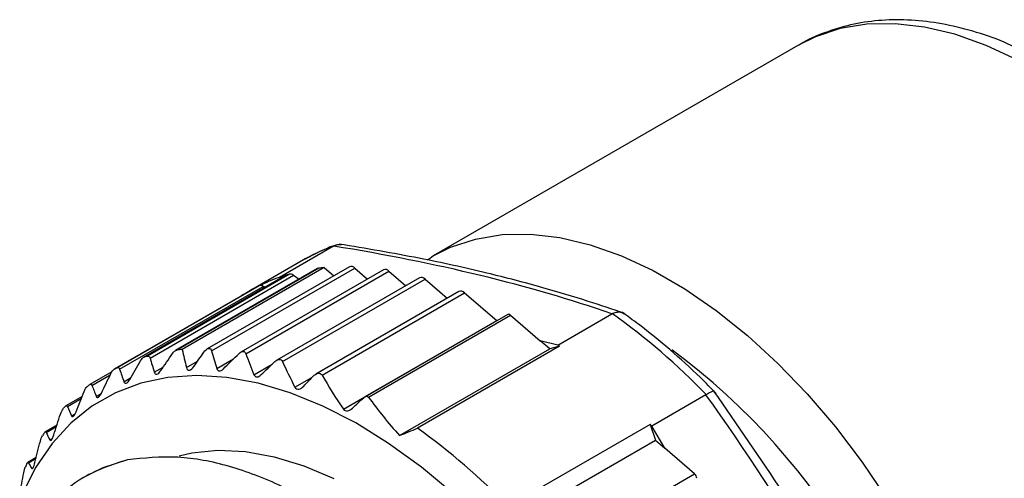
# Model space of a CAD drawing. Header units: millimetres. Extents: x 6 to 273, y 6 to 210.
# Tile 9 of 11: x 161 to 185, y 150 to 161. Entities that reach past the tile are written whole.
import ezdxf

# ---------------------------------------------------------------- set-up
doc = ezdxf.new("R2010")
doc.units = ezdxf.units.MM

msp = doc.modelspace()

# ---------------------------------------------------------------- linework, layer by layer
for p, q in [((180.222, 160.851), (171.323, 155.713)), ((168.892, 155.953), (167.57, 155.19)), ((171.283, 155.69), (171.323, 155.713)), ((168.155, 155.617), (166.825, 154.849)), ((168.199, 155.641), (168.155, 155.617)), ((171.281, 155.677), (171.179, 155.613)), ((167.721, 155.238), (164.254, 153.237)), ((167.735, 155.244), (164.27, 153.244)), ((167.815, 155.268), (164.35, 153.268)), ((164.413, 153.22), (167.915, 155.242)), ((168.502, 155.406), (165.033, 153.403)), ((168.528, 155.415), (165.063, 153.414)), ((168.664, 155.43), (165.199, 153.43)), ((169.278, 155.448), (165.805, 153.443)), ((165.915, 153.395), (169.412, 155.413)), ((170.107, 155.375), (166.629, 153.368)), ((166.752, 153.327), (170.241, 155.341)), ((167.915, 155.242), (168.051, 155.146)), ((168.664, 155.43), (168.898, 155.228)), ((169.412, 155.413), (169.717, 155.15)), ((170.241, 155.341), (170.652, 154.987)), ((167.076, 154.983), (163.611, 152.983)), ((170.99, 155.182), (167.505, 153.17)), ((167.617, 155.178), (167.57, 155.19)), ((167.642, 153.138), (171.123, 155.148)), ((171.123, 155.148), (171.664, 154.682)), ((167, 154.944), (163.535, 152.944)), ((167.003, 154.946), (163.538, 152.946)), ((163.67, 152.948), (167.173, 154.97)), ((167.003, 154.946), (167, 154.944)), ((167.215, 154.946), (167.173, 154.97)), ((171.95, 154.847), (168.457, 152.83)), ((168.609, 152.807), (172.084, 154.813)), ((172.084, 154.813), (172.871, 154.134)), ((173.141, 154.286), (169.656, 152.274)), ((169.741, 152.268), (173.208, 154.269)), ((173.208, 154.269), (173.935, 153.643)), ((174.362, 153.539), (175.684, 154.302)), ((169.129, 151.974), (172.871, 154.134)), ((174.165, 153.444), (173.935, 153.643)), ((174.362, 153.539), (173.935, 153.643)), ((170.5, 151.329), (174.165, 153.444)), ((174.405, 153.508), (170.94, 151.508)), ((174.405, 153.508), (174.165, 153.444)), ((165.3, 152.989), (165.573, 153.147)), ((166.041, 152.966), (166.452, 153.204)), ((166.947, 152.815), (167.395, 153.074)), ((163.482, 152.886), (162.946, 152.576)), ((164.516, 152.876), (164.733, 153.001)), ((162.995, 152.553), (163.441, 152.81)), ((163.776, 152.642), (163.938, 152.736)), ((167.948, 152.509), (168.364, 152.749)), ((163.099, 152.285), (163.222, 152.356)), ((162.753, 152.281), (162.358, 152.053)), ((162.395, 152.036), (162.733, 152.232)), ((177.977, 152.325), (176.655, 151.562)), ((162.494, 151.81), (162.583, 151.861)), ((162.14, 151.583), (161.852, 151.417)), ((161.876, 151.406), (162.13, 151.552)), ((176.615, 151.603), (173.15, 149.603)), ((176.615, 151.603), (176.746, 151.219)), ((176.976, 151.021), (176.655, 151.562)), ((161.967, 151.221), (162.028, 151.256)), ((173.081, 149.104), (176.746, 151.219)), ((176.746, 151.219), (176.976, 151.021)), ((177.702, 150.394), (176.976, 151.021)), ((161.634, 150.792), (161.428, 150.673)), ((161.445, 150.667), (161.63, 150.774)), ((161.524, 150.525), (161.561, 150.546)), ((162.834, 150.332), (162.776, 150.298)), ((174.235, 148.393), (177.702, 150.394))]:
    msp.add_line(p, q)
at = {"flags": 128}
for points in [[(185.585, 160.494), (184.815, 160.854), (184.055, 161.124), (183.312, 161.3), (182.594, 161.383), (181.906, 161.371), (181.255, 161.263), (180.647, 161.062), (180.222, 160.851)], [(171.323, 155.713), (171.747, 155.925), (172.356, 156.126), (173.007, 156.233), (173.694, 156.245), (174.413, 156.163), (175.155, 155.986), (175.915, 155.716), (176.686, 155.357), (177.459, 154.91), (178.23, 154.38), (178.99, 153.773), (179.732, 153.092), (180.451, 152.345), (181.138, 151.539), (181.789, 150.68), (182.398, 149.776)], [(167.721, 155.238), (167.725, 155.24), (167.735, 155.244)], [(171.818, 149.903), (171.033, 150.558), (170.235, 151.137), (169.431, 151.636), (168.628, 152.049), (167.832, 152.375), (167.049, 152.609), (166.287, 152.75), (165.552, 152.797), (164.85, 152.75), (164.186, 152.608), (163.566, 152.373), (162.995, 152.047), (162.479, 151.633), (162.021, 151.134), (161.624, 150.555), (161.293, 149.899)], [(165.12, 150.836), (165.432, 150.905), (166.07, 150.97), (166.743, 150.939), (167.442, 150.813), (168.163, 150.594), (168.897, 150.283)], [(163.86, 150.737), (163.259, 150.542), (162.834, 150.332)]]:
    msp.add_lwpolyline(points, dxfattribs=at)
for centre, radius, start, end in [((170.342, 151.824), 4.378, 109.2436, 119.3176), ((169.08, 150.867), 4.579, 106.0361, 107.0822), ((167.837, 155.148), 0.122, 50.181, 100.4236), ((168.537, 155.345), 0.0696, 96.946, 119.8094), ((169.183, 150.336), 5.121, 95.8207, 97.3518), ((169.321, 155.337), 0.119, 40.1212, 111.2065), ((170.148, 155.259), 0.124, 41.6701, 109.6576), ((169.024, 151.03), 4.407, 109.2629, 116.2297), ((167.113, 154.886), 0.104, 54.5923, 110.8134), ((171.031, 155.065), 0.124, 41.6701, 109.6576), ((168.993, 151.094), 4.336, 117.328, 122.646), ((171.992, 154.732), 0.122, 41.1458, 110.1819), ((173.162, 154.228), 0.0618, 41.6701, 109.6576), ((165.964, 140.706), 16.721, 44.0394, 54.425), ((166.028, 141.775), 14.417, 54.4758, 54.6848), ((165.719, 148.336), 5.121, 95.8207, 97.3518), ((167.327, 140.129), 16.525, 6.2828, 53.5649), ((165.615, 148.867), 4.579, 106.0361, 107.0822), ((165.534, 149.083), 4.348, 116.2456, 117.3285), ((165.566, 149.039), 4.402, 126.6147, 127.6886), ((165.798, 148.79), 4.743, 136.7055, 137.7273), ((166.299, 148.403), 5.377, 146.1558, 147.0956), ((161.165, 137.937), 16.725, 44.2283, 54.2361), ((163.103, 138.355), 18.923, 44.2616, 44.436), ((167.113, 147.956), 6.307, 154.7535, 155.5985), ((177.599, 150.275), 0.157, 3.6739, 48.9623)]:
    msp.add_arc(centre, radius, start, end)
for points, knots in [([(185.459, 160.835), (185.39, 160.868), (185.066, 161.02), (184.487, 161.208), (183.731, 161.393), (182.991, 161.482), (182.274, 161.479), (181.589, 161.387), (180.949, 161.199), (180.502, 161.021), (180.286, 160.882), (180.253, 160.86)], [0, 0, 0, 0, 0.037617, 0.175853, 0.313585, 0.450233, 0.585162, 0.717881, 0.848264, 0.976656, 1, 1, 1, 1]), ([(168.967, 155.987), (168.852, 155.946), (168.588, 155.849), (168.344, 155.712), (168.207, 155.635)], [0, 0, 0, 0, 0.43505, 1, 1, 1, 1]), ([(168.899, 155.957), (168.93, 155.972), (168.991, 156.002), (169.056, 155.995), (169.088, 155.991)], [0, 0, 0, 0, 0.509002, 1, 1, 1, 1]), ([(175.982, 154.313), (175.692, 154.411), (175.049, 154.629), (173.939, 154.962), (172.574, 155.32), (170.924, 155.682), (169.682, 155.893), (169.024, 156.005)], [0, 0, 0, 0, 0.1397359, 0.3096727, 0.5101928, 0.740562, 1, 1, 1, 1]), ([(175.692, 154.306), (175.724, 154.319), (175.794, 154.348), (175.897, 154.35), (175.952, 154.316), (175.979, 154.299)], [0, 0, 0, 0, 0.299478, 0.659527, 1, 1, 1, 1]), ([(178.227, 152.359), (178.1, 152.488), (177.729, 152.862), (177.098, 153.436), (176.456, 153.96), (176.062, 154.244), (175.927, 154.341)], [0, 0, 0, 0, 0.172866, 0.500663, 0.828799, 1, 1, 1, 1]), ([(165.725, 153.363), (165.758, 153.409), (165.799, 153.448), (165.855, 153.459), (165.873, 153.455), (165.9, 153.433), (165.909, 153.415), (165.915, 153.395)], [0, 0, 0, 0, 0.5, 0.5, 0.75, 0.75, 1, 1, 1, 1]), ([(166.584, 153.333), (166.615, 153.363), (166.652, 153.385), (166.715, 153.384), (166.74, 153.361), (166.752, 153.327)], [0, 0, 0, 0, 0.5, 0.5, 1, 1, 1, 1]), ([(164.35, 153.268), (164.36, 153.271), (164.37, 153.27), (164.378, 153.267), (164.386, 153.264), (164.393, 153.258), (164.399, 153.25), (164.405, 153.242), (164.409, 153.231), (164.413, 153.22)], [0, 0, 0, 0, 0.0000534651, 0.0000534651, 0.0000534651, 0.0001065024, 0.0001065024, 0.0001065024, 0.0001610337, 0.0001610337, 0.0001610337, 0.0001610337]), ([(167.457, 153.133), (167.489, 153.164), (167.527, 153.187), (167.597, 153.192), (167.627, 153.171), (167.642, 153.138)], [0, 0, 0, 0, 0.5, 0.5, 1, 1, 1, 1]), ([(163.611, 152.983), (163.62, 152.987), (163.629, 152.989), (163.637, 152.987), (163.644, 152.986), (163.651, 152.981), (163.657, 152.975), (163.662, 152.968), (163.667, 152.959), (163.67, 152.948)], [0, 0, 0, 0, 0.0000534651, 0.0000534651, 0.0000534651, 0.0001065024, 0.0001065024, 0.0001065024, 0.0001610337, 0.0001610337, 0.0001610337, 0.0001610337]), ([(164.516, 152.876), (164.526, 152.844), (164.547, 152.823), (164.606, 152.835), (164.64, 152.867), (164.668, 152.907)], [0, 0, 0, 0, 0.5, 0.5, 1, 1, 1, 1]), ([(165.3, 152.989), (165.31, 152.948), (165.335, 152.919), (165.409, 152.931), (165.449, 152.97), (165.482, 153.016)], [0, 0, 0, 0, 0.5, 0.5, 1, 1, 1, 1]), ([(166.041, 152.966), (166.051, 152.933), (166.073, 152.908), (166.133, 152.905), (166.17, 152.925), (166.201, 152.956)], [0, 0, 0, 0, 0.5, 0.5, 1, 1, 1, 1]), ([(166.947, 152.815), (166.96, 152.782), (166.987, 152.76), (167.055, 152.762), (167.093, 152.785), (167.125, 152.816)], [0, 0, 0, 0, 0.5, 0.5, 1, 1, 1, 1]), ([(168.39, 152.776), (168.425, 152.812), (168.465, 152.841), (168.549, 152.859), (168.589, 152.843), (168.609, 152.807)], [0, 0, 0, 0, 0.5, 0.5, 1, 1, 1, 1]), ([(162.941, 152.573), (162.949, 152.579), (162.957, 152.582), (162.964, 152.582), (162.971, 152.582), (162.977, 152.579), (162.982, 152.574), (162.988, 152.569), (162.992, 152.562), (162.995, 152.553)], [0, 0, 0, 0, 0.0000534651, 0.0000534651, 0.0000534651, 0.0001065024, 0.0001065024, 0.0001065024, 0.0001610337, 0.0001610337, 0.0001610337, 0.0001610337]), ([(163.776, 152.642), (163.786, 152.613), (163.806, 152.597), (163.86, 152.618), (163.891, 152.655), (163.916, 152.698)], [0, 0, 0, 0, 0.5, 0.5, 1, 1, 1, 1]), ([(163.099, 152.285), (163.109, 152.26), (163.128, 152.249), (163.177, 152.279), (163.205, 152.32), (163.226, 152.365)], [0, 0, 0, 0, 0.5, 0.5, 1, 1, 1, 1]), ([(167.948, 152.509), (167.967, 152.472), (168.004, 152.454), (168.087, 152.471), (168.128, 152.5), (168.162, 152.536)], [0, 0, 0, 0, 0.5, 0.5, 1, 1, 1, 1]), ([(177.984, 152.33), (178.013, 152.348), (178.074, 152.388), (178.139, 152.417), (178.177, 152.426), (178.174, 152.411), (178.174, 152.41)], [0, 0, 0, 0, 0.278625, 0.602896, 0.973199, 1, 1, 1, 1]), ([(183.251, 143.843), (182.721, 144.904), (181.682, 146.982), (179.966, 149.838), (178.744, 151.591), (178.173, 152.41)], [0, 0, 0, 0, 0.357211, 0.699815, 1, 1, 1, 1]), ([(169.629, 152.254), (169.646, 152.27), (169.666, 152.283), (169.708, 152.291), (169.729, 152.284), (169.741, 152.268)], [0, 0, 0, 0, 0.5, 0.5, 1, 1, 1, 1]), ([(162.346, 152.043), (162.353, 152.05), (162.36, 152.055), (162.367, 152.057), (162.373, 152.059), (162.378, 152.057), (162.383, 152.054), (162.388, 152.05), (162.392, 152.044), (162.395, 152.036)], [0, 0, 0, 0, 0.0000534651, 0.0000534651, 0.0000534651, 0.0001065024, 0.0001065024, 0.0001065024, 0.0001610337, 0.0001610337, 0.0001610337, 0.0001610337]), ([(162.494, 151.81), (162.504, 151.789), (162.521, 151.782), (162.565, 151.821), (162.588, 151.865), (162.607, 151.912)], [0, 0, 0, 0, 0.5, 0.5, 1, 1, 1, 1]), ([(169.129, 151.974), (169.152, 151.941), (169.192, 151.926), (169.275, 151.942), (169.315, 151.967), (169.35, 151.999)], [0, 0, 0, 0, 0.5, 0.5, 1, 1, 1, 1]), ([(161.834, 151.398), (161.84, 151.407), (161.846, 151.413), (161.851, 151.417), (161.857, 151.42), (161.861, 151.42), (161.866, 151.418), (161.87, 151.416), (161.873, 151.412), (161.876, 151.406)], [0, 0, 0, 0, 0.0000534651, 0.0000534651, 0.0000534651, 0.0001065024, 0.0001065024, 0.0001065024, 0.0001610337, 0.0001610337, 0.0001610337, 0.0001610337]), ([(161.967, 151.221), (161.976, 151.203), (161.991, 151.202), (162.028, 151.25), (162.049, 151.297), (162.064, 151.345)], [0, 0, 0, 0, 0.5, 0.5, 1, 1, 1, 1]), ([(161.429, 150.672), (161.431, 150.673), (161.438, 150.678), (161.442, 150.671), (161.445, 150.667)], [0, 0, 0, 0, 0.343342, 1, 1, 1, 1]), ([(161.524, 150.525), (161.531, 150.511), (161.544, 150.515), (161.575, 150.57), (161.591, 150.62), (161.604, 150.669)], [0, 0, 0, 0, 0.5, 0.5, 1, 1, 1, 1]), ([(163.86, 150.737), (163.489, 150.617), (162.797, 150.394), (162.251, 149.917), (161.997, 149.695)], [0, 0, 0, 0, 0.534785, 1, 1, 1, 1]), ([(170.073, 148.485), (169.703, 148.781), (168.9, 149.423), (167.639, 150.123), (166.334, 150.618), (165.05, 150.862), (164.262, 150.779), (163.86, 150.737)], [0, 0, 0, 0, 0.174746, 0.380225, 0.579917, 0.785227, 1, 1, 1, 1])]:
    msp.add_open_spline(points, degree=3, knots=knots)
for points in [[(168.892, 155.953), (168.894, 155.955), (168.897, 155.956), (168.899, 155.957)], [(175.684, 154.302), (173.678, 154.996), (171.401, 155.549), (168.892, 155.953)], [(175.692, 154.306), (175.689, 154.305), (175.687, 154.303), (175.684, 154.302)], [(164.668, 152.907), (164.766, 153.049), (164.864, 153.191), (164.963, 153.333)], [(164.963, 153.333), (164.993, 153.376), (165.03, 153.41), (165.063, 153.414)], [(165.199, 153.43), (165.231, 153.283), (165.265, 153.136), (165.3, 152.989)], [(165.482, 153.016), (165.563, 153.132), (165.644, 153.248), (165.725, 153.363)], [(165.915, 153.395), (165.955, 153.252), (165.997, 153.109), (166.041, 152.966)], [(166.201, 152.956), (166.328, 153.082), (166.455, 153.207), (166.584, 153.333)], [(166.752, 153.327), (166.814, 153.156), (166.879, 152.986), (166.947, 152.815)], [(163.916, 152.698), (164.003, 152.849), (164.091, 152.999), (164.179, 153.15)], [(164.179, 153.15), (164.205, 153.196), (164.239, 153.234), (164.27, 153.244)], [(164.413, 153.22), (164.446, 153.105), (164.481, 152.991), (164.516, 152.876)], [(167.125, 152.816), (167.235, 152.922), (167.346, 153.027), (167.457, 153.133)], [(167.642, 153.138), (167.738, 152.927), (167.84, 152.717), (167.948, 152.509)], [(163.226, 152.365), (163.302, 152.523), (163.379, 152.682), (163.456, 152.84)], [(163.456, 152.84), (163.48, 152.888), (163.51, 152.931), (163.538, 152.946)], [(163.67, 152.948), (163.704, 152.846), (163.739, 152.744), (163.776, 152.642)], [(168.162, 152.536), (168.238, 152.616), (168.314, 152.696), (168.39, 152.776)], [(168.609, 152.807), (168.77, 152.526), (168.943, 152.248), (169.129, 151.974)], [(162.607, 151.912), (162.672, 152.077), (162.737, 152.242), (162.803, 152.407)], [(162.803, 152.407), (162.823, 152.457), (162.85, 152.504), (162.875, 152.523)], [(162.995, 152.553), (163.029, 152.463), (163.063, 152.374), (163.099, 152.285)], [(169.35, 151.999), (169.443, 152.084), (169.536, 152.169), (169.629, 152.254)], [(169.741, 152.268), (169.975, 151.948), (170.227, 151.635), (170.5, 151.329)], [(177.977, 152.325), (177.98, 152.327), (177.982, 152.328), (177.984, 152.33)], [(183.076, 143.724), (181.632, 146.728), (179.923, 149.611), (177.977, 152.325)], [(162.064, 151.345), (162.118, 151.515), (162.172, 151.685), (162.227, 151.855)], [(162.227, 151.855), (162.244, 151.907), (162.267, 151.956), (162.288, 151.98)], [(162.395, 152.036), (162.427, 151.961), (162.46, 151.885), (162.494, 151.81)], [(161.876, 151.406), (161.905, 151.344), (161.936, 151.282), (161.967, 151.221)], [(170.5, 151.329), (170.647, 151.388), (170.793, 151.448), (170.94, 151.508)], [(161.604, 150.669), (161.646, 150.843), (161.69, 151.017), (161.735, 151.191)], [(161.735, 151.191), (161.748, 151.243), (161.767, 151.296), (161.785, 151.324)], [(161.409, 150.646), (161.414, 150.656), (161.419, 150.664), (161.424, 150.669)], [(161.445, 150.667), (161.47, 150.619), (161.496, 150.572), (161.524, 150.525)], [(161.231, 149.892), (161.263, 150.069), (161.297, 150.245), (161.331, 150.42)], [(161.331, 150.42), (161.341, 150.474), (161.355, 150.529), (161.37, 150.561)]]:
    msp.add_open_spline(points, degree=3)

doc.saveas('drawing.dxf')
